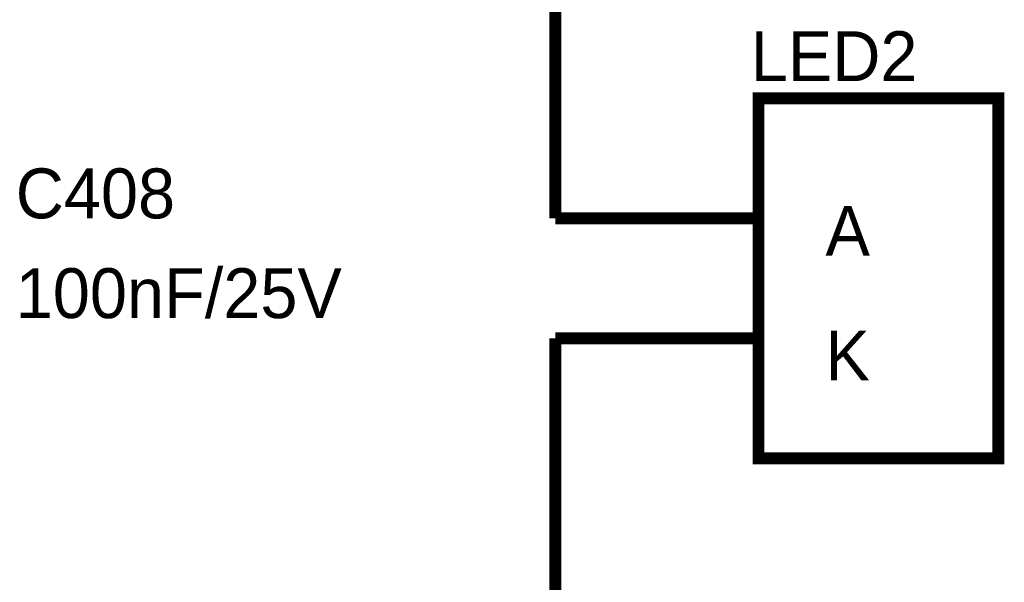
# Model space of a CAD drawing. Header units: inches. Extents: x 0 to 292, y 0 to 193.
# Tile 182 of 189: x 210 to 234, y 121 to 135. Entities that reach past the tile are written whole.
import ezdxf

# ---------------------------------------------------------------- set-up
doc = ezdxf.new("R2010")
doc.units = ezdxf.units.IN
doc.layers.add('Sheet', color=255, linetype='Continuous')

msp = doc.modelspace()

# ---------------------------------------------------------------- linework, layer by layer
at = {"layer": 'Sheet'}
for points in [[(222.991, 141.155, 0.3, 0.3, 0), (222.991, 129.733, 0.3, 0.3, 0)], [(228.076, 129.733, 0.3, 0.3, 0), (222.991, 129.733, 0.3, 0.3, 0)], [(228.076, 126.731, 0.3, 0.3, 0), (222.991, 126.731, 0.3, 0.3, 0)], [(222.991, 126.731, 0.3, 0.3, 0), (222.991, 115.309, 0.3, 0.3, 0)]]:
    msp.add_lwpolyline(points, format="xyseb", dxfattribs=at)
for points in [[(228.076, 132.734, 0.3, 0.3, 0), (234.077, 132.734, 0.3, 0.3, 0), (234.077, 123.73, 0.3, 0.3, 0), (228.076, 123.73, 0.3, 0.3, 0), (228.076, 132.734, 0.3, 0.3, 0)], [(228.076, 132.734, 0.0991, 0.0991, 0), (228.076, 123.73, 0.0991, 0.0991, 0), (234.077, 123.73, 0.0991, 0.0991, 0), (234.077, 132.734, 0.0991, 0.0991, 0), (228.076, 132.734, 0.0991, 0.0991, 0), (228.076, 132.734, 0.0991, 0.0991, 0)]]:
    msp.add_lwpolyline(points, format="xyseb", close=True, dxfattribs=at)

# ---------------------------------------------------------------- texts
for s, height, p in [('LED2', 1.2474, (227.882, 133.163)), ('C408', 1.2474, (209.489, 129.733)), ('A', 1.247, (229.752, 128.797)), ('100nF/25V', 1.2474, (209.489, 127.238)), ('K', 1.247, (229.752, 125.679))]:
    msp.add_text(s, height=height, dxfattribs=at).set_placement(p)

doc.saveas('drawing.dxf')
